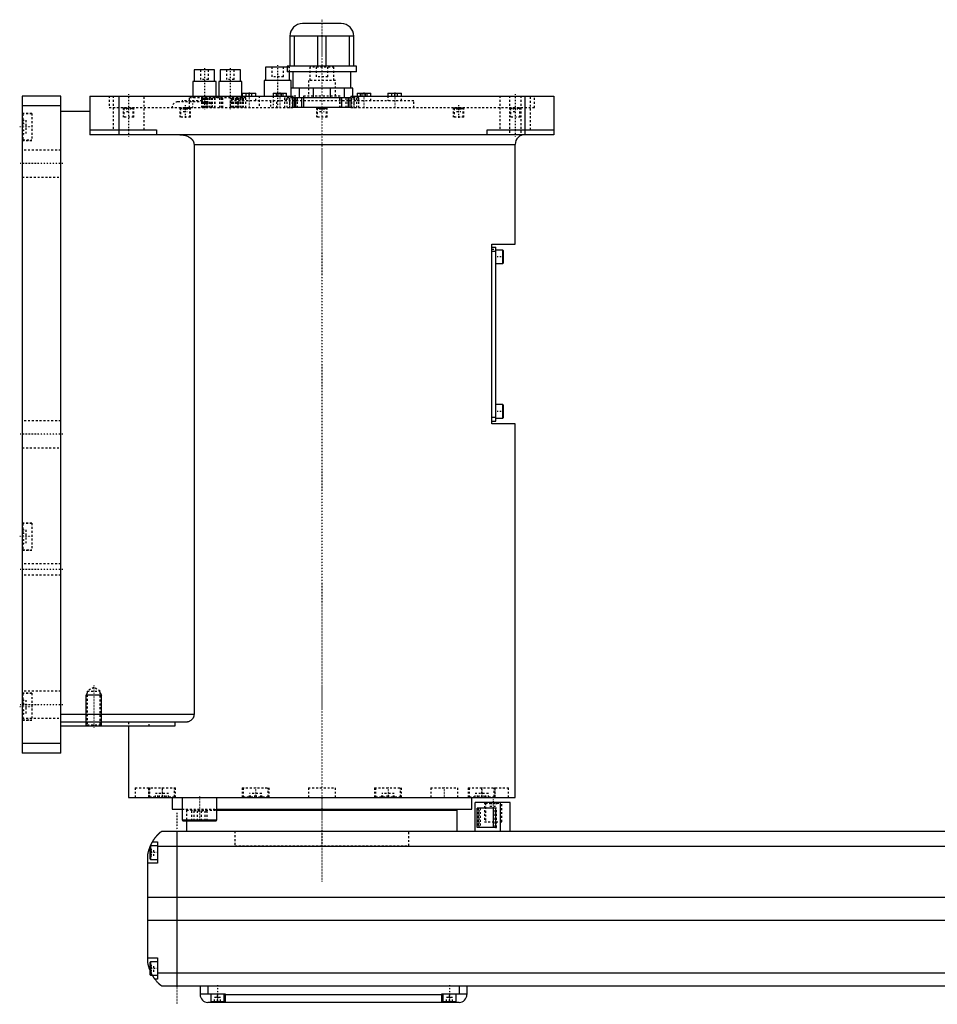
# Model space of a CAD drawing. Extents: x -156 to 906, y -92 to 634.
# Tile 1 of 4: x -156 to 318, y -82 to 428. Entities that reach past the tile are written whole.
import ezdxf

# ---------------------------------------------------------------- set-up
doc = ezdxf.new("R2010")
doc.units = 0
doc.linetypes.add('CENTER', pattern=[1.5, 0.45, -0.5, 0.05, -0.5])
doc.linetypes.add('DASHED', pattern=[2, 1, -1])
for name, color, linetype in [('AM_0', 7, 'CONTINUOUS'), ('AM_10', 7, 'CONTINUOUS'), ('AM_3', 7, 'DASHED'), ('AM_7', 7, 'CENTER')]:
    doc.layers.add(name, color=color, linetype=linetype)

msp = doc.modelspace()

# ---------------------------------------------------------------- linework, layer by layer
at = {"layer": 'AM_0', "color": 7, "linetype": 'CONTINUOUS'}
for p, q in [((10, 425.5), (-10, 425.5)), ((16.5, 419), (-16.5, 419)), ((-16.5, 419), (-16.5, 403.5)), ((-14.2, 403.5), (-14.2, 419)), ((-2.3, 419), (-2.3, 403.5)), ((2.3, 403.5), (2.3, 419)), ((14.2, 419), (14.2, 403.5)), ((16.5, 403.5), (16.5, 419)), ((-29.17, 403), (-29.17, 396)), ((-17.99, 403), (-29.17, 403)), ((-18, 403.5), (-18, 400.5)), ((18, 403.5), (-18, 403.5)), ((18, 400.5), (18, 403.5)), ((-65.97, 401.5), (-65.97, 395.5)), ((-55.47, 401.5), (-65.97, 401.5)), ((-55.47, 395.5), (-55.47, 401.5)), ((-52.63, 401.5), (-52.63, 395.5)), ((-42.13, 401.5), (-52.63, 401.5)), ((-42.13, 395.5), (-42.13, 401.5)), ((18, 400.5), (-18, 400.5)), ((-16.67, 396), (-16.67, 400.5)), ((-15, 400.5), (-15, 392)), ((15, 392), (15, 400.5)), ((-66.72, 395.5), (-66.72, 388)), ((-54.72, 395.5), (-66.72, 395.5)), ((-54.72, 388), (-54.72, 395.5)), ((-53.38, 395.5), (-53.38, 388)), ((-41.38, 395.5), (-53.38, 395.5)), ((-41.38, 388), (-41.38, 395.5)), ((-29.92, 396), (-29.92, 388)), ((-15.92, 396), (-29.92, 396)), ((-15.92, 392), (-15.92, 396)), ((-155, 388), (-155, 48)), ((-135, 388), (-155, 388)), ((-135, 48), (-135, 388)), ((-120, 388), (-15, 388)), ((-120, 388), (-120, 368)), ((-105, 388), (-105, 368)), ((-41.17, 389.5), (-41.17, 388)), ((-41.17, 389.5), (-34.17, 389.5)), ((-34.17, 388), (-34.17, 389.5)), ((-25.25, 389.5), (-25.25, 388)), ((-25.25, 389.5), (-18.25, 389.5)), ((-18.25, 388), (-18.25, 389.5)), ((16, 392), (-16, 392)), ((-16, 392), (-16, 388)), ((-15, 382), (-15, 388)), ((-11.49, 387), (-11.49, 392)), ((-4.51, 392), (-4.51, 387)), ((4.51, 387), (4.51, 392)), ((11.49, 392), (11.49, 387)), ((15, 388), (120, 388)), ((15, 388), (15, 382)), ((16, 388), (16, 392)), ((18.25, 389.5), (18.25, 388)), ((18.25, 389.5), (25.25, 389.5)), ((25.25, 388), (25.25, 389.5)), ((34.17, 389.5), (34.17, 388)), ((34.17, 389.5), (41.17, 389.5)), ((41.17, 388), (41.17, 389.5)), ((105, 388), (105, 368)), ((120, 388), (120, 368)), ((-135, 383), (-155, 383)), ((-13.71, 387), (-15, 387)), ((-13.7, 385.5), (-14.16, 385.5)), ((-14.15, 382), (-14.15, 387)), ((-13.7, 387), (-13.7, 382)), ((13.7, 387), (-13.7, 387)), ((-10.3, 382), (-10.3, 387)), ((10.3, 382), (10.3, 387)), ((13.7, 382), (13.7, 387)), ((14.16, 385.5), (13.7, 385.5)), ((15, 387), (13.71, 387)), ((14.15, 382), (14.15, 387)), ((-120, 380), (-135, 380)), ((15, 382), (-15, 382)), ((-120, 370.5), (-85.5, 370.5)), ((120, 368), (-120, 368)), ((-85.5, 370.5), (-85.5, 368)), ((85.5, 368), (85.5, 370.5)), ((85.5, 370.5), (120, 370.5)), ((-66.14, 363), (-66.14, 68)), ((-66.14, 363), (100, 363)), ((100, 311.3), (100, 363)), ((88, 311.3), (100, 311.3)), ((88, 218.3), (88, 311.3)), ((88, 309.8), (90, 309.8)), ((88, 307.8), (90, 307.8)), ((90, 219.8), (90, 309.8)), ((93.6, 308.3), (90, 308.3)), ((94, 307.9), (93.6, 308.3)), ((93.6, 301.3), (93.6, 308.3)), ((94, 301.7), (94, 307.9)), ((90, 301.3), (93.6, 301.3)), ((93.6, 301.3), (94, 301.7)), ((93.6, 228.3), (90, 228.3)), ((94, 227.9), (93.6, 228.3)), ((93.6, 221.3), (93.6, 228.3)), ((94, 221.7), (94, 227.9)), ((88, 221.8), (90, 221.8)), ((88, 219.8), (90, 219.8)), ((90, 221.3), (93.6, 221.3)), ((93.6, 221.3), (94, 221.7)), ((100, 218.3), (88, 218.3)), ((100, 25), (100, 218.3)), ((-66.14, 68), (-135, 68)), ((-70.42, 64), (-135, 64)), ((-75.99, 62), (-135, 62)), ((-100, 62), (-100, 25)), ((-75.99, 64), (-75.99, 62)), ((-135, 53), (-155, 53)), ((-135, 48), (-155, 48)), ((-100, 25), (100, 25)), ((-88.79, 25.01), (-88.79, 25)), ((-77.5, 25), (-77.5, 19)), ((-72.29, 25), (-72.29, 13.4)), ((-54.29, 13.4), (-54.29, 25)), ((-40.35, 25), (-40.35, 25)), ((40.35, 25), (40.35, 25)), ((77.5, 19), (77.5, 25)), ((79.35, 7.5), (79.35, 22.5)), ((97.35, 22.5), (79.35, 22.5)), ((88.79, 25), (88.79, 25.01)), ((92.35, 7.5), (92.35, 22.5)), ((97.35, 7.5), (97.35, 22.5)), ((-77.5, 19), (-72.29, 19)), ((-54.3, 18.5), (70, 18.5)), ((-54.29, 19), (77.5, 19)), ((55, 18.5), (55, 19)), ((70, 7.5), (70, 18.5)), ((89.75, 19.5), (80.32, 19.5)), ((80.32, 9.5), (80.32, 19.5)), ((88.64, 19.5), (88.64, 9.5)), ((89.75, 19.5), (89.75, 9.5)), ((-72.29, 13.4), (-71.89, 13)), ((-72.29, 13.4), (-54.29, 13.4)), ((-71.89, 13), (-54.69, 13)), ((-70, 13), (-70, 7.5)), ((-54.69, 13), (-54.29, 13.4)), ((517, 7.5), (-83, 7.5)), ((-75, 7.5), (-75, -72.5)), ((89.75, 9.5), (80.32, 9.5)), ((-88.6, 0), (-89, -0.4)), ((-85, 0), (-88.6, 0)), ((-88.6, 0), (-88.6, -7)), ((-87.65, 2), (-85, 2)), ((-85, 2), (-85, -9)), ((-90, -60.5), (-90, -4.5)), ((-89, -0.4), (-89, -6.6)), ((-85, -0.2), (519, -0.2)), ((-85, -9), (-90, -9)), ((-89, -6.6), (-88.6, -7)), ((-88.6, -7), (-85, -7)), ((-90, -26.54), (524, -26.54)), ((-90, -38.4), (524, -38.4)), ((-90, -58), (-85, -58)), ((-88.6, -60), (-89, -60.4)), ((-89, -60.4), (-89, -66.6)), ((-85, -60), (-88.6, -60)), ((-88.6, -60), (-88.6, -67)), ((-85, -58), (-85, -69)), ((-85, -65.78), (519, -65.78)), ((-89, -66.6), (-88.6, -67)), ((-88.6, -67), (-85, -67)), ((-85, -69), (-86.34, -69)), ((-83, -72.5), (517, -72.5)), ((-63, -72.5), (-63, -77)), ((-59, -72.5), (-59, -76.5)), ((71, -72.5), (71, -76.5)), ((75, -72.5), (75, -77)), ((-63, -76.5), (-50, -76.5)), ((71, -81), (-59, -81)), ((-57.5, -76.5), (-57.5, -80.5)), ((-57.5, -80.5), (-50.5, -80.5)), ((-54, -81), (-54, -80.5)), ((-50.5, -80.5), (-50.5, -76.5)), ((-50, -76.5), (-50, -81)), ((-50, -77), (62, -77)), ((62, -76.5), (75, -76.5)), ((62, -81), (62, -76.5)), ((62.5, -76.5), (62.5, -80.5)), ((62.5, -80.5), (69.5, -80.5)), ((66, -81), (66, -80.5)), ((69.5, -80.5), (69.5, -76.5))]:
    msp.add_line(p, q, dxfattribs=at)
for points in [[(-73.48, 368, 0), (-73.23, 368, 0), (-72.69, 367.97, 0), (-72.14, 367.91, 0), (-71.86, 367.87, 0), (-71.59, 367.82, 0), (-71.05, 367.7, 0), (-70.53, 367.56, 0), (-70.04, 367.4, 0), (-69.53, 367.19, 0), (-69.24, 367.05, 0), (-69.16, 367.01, 0), (-69.07, 366.97, 0), (-69.03, 366.95, 0), (-68.99, 366.93, 0), (-68.91, 366.88, 0), (-68.83, 366.84, 0), (-68.79, 366.81, 0), (-68.75, 366.79, 0), (-68.67, 366.74, 0), (-68.59, 366.7, 0), (-68.55, 366.67, 0), (-68.51, 366.65, 0), (-68.44, 366.6, 0), (-68.36, 366.55, 0), (-68.29, 366.5, 0), (-68.21, 366.45, 0), (-68.14, 366.4, 0), (-68.11, 366.37, 0), (-68.07, 366.35, 0), (-68, 366.29, 0), (-67.93, 366.24, 0), (-67.87, 366.19, 0), (-67.8, 366.13, 0), (-67.73, 366.08, 0), (-67.7, 366.05, 0), (-67.66, 366.02, 0), (-67.6, 365.96, 0), (-67.53, 365.89, 0), (-67.46, 365.83, 0), (-67.4, 365.77, 0), (-67.33, 365.7, 0), (-67.3, 365.67, 0), (-67.27, 365.63, 0), (-67.21, 365.56, 0), (-67.15, 365.49, 0), (-67.09, 365.42, 0), (-67.03, 365.35, 0), (-66.97, 365.28, 0), (-66.94, 365.24, 0), (-66.92, 365.21, 0), (-66.86, 365.13, 0), (-66.81, 365.06, 0), (-66.76, 364.98, 0), (-66.71, 364.91, 0), (-66.67, 364.83, 0), (-66.65, 364.79, 0), (-66.62, 364.76, 0), (-66.58, 364.68, 0), (-66.54, 364.6, 0), (-66.52, 364.57, 0), (-66.5, 364.53, 0), (-66.47, 364.45, 0), (-66.43, 364.37, 0), (-66.41, 364.32, 0), (-66.4, 364.28, 0), (-66.36, 364.2, 0), (-66.33, 364.11, 0), (-66.3, 364.02, 0), (-66.28, 363.94, 0), (-66.25, 363.85, 0), (-66.24, 363.8, 0), (-66.23, 363.76, 0), (-66.21, 363.67, 0), (-66.19, 363.58, 0), (-66.18, 363.49, 0), (-66.17, 363.4, 0), (-66.16, 363.31, 0), (-66.15, 363.26, 0), (-66.15, 363.22, 0), (-66.15, 363.13, 0), (-66.14, 363.04, 0), (-66.14, 363, 0)], [(-66.14, 68, 0), (-66.14, 67.97, 0), (-66.15, 67.9, 0), (-66.15, 67.83, 0), (-66.15, 67.79, 0), (-66.15, 67.76, 0), (-66.16, 67.69, 0), (-66.16, 67.62, 0), (-66.17, 67.55, 0), (-66.18, 67.48, 0), (-66.19, 67.41, 0), (-66.2, 67.38, 0), (-66.21, 67.34, 0), (-66.22, 67.27, 0), (-66.23, 67.21, 0), (-66.25, 67.14, 0), (-66.27, 67.07, 0), (-66.29, 67, 0), (-66.3, 66.97, 0), (-66.31, 66.94, 0), (-66.33, 66.87, 0), (-66.35, 66.81, 0), (-66.36, 66.77, 0), (-66.37, 66.74, 0), (-66.4, 66.68, 0), (-66.42, 66.61, 0), (-66.44, 66.58, 0), (-66.45, 66.55, 0), (-66.48, 66.49, 0), (-66.51, 66.43, 0), (-66.54, 66.37, 0), (-66.57, 66.31, 0), (-66.6, 66.25, 0), (-66.62, 66.22, 0), (-66.63, 66.19, 0), (-66.67, 66.13, 0), (-66.7, 66.07, 0), (-66.74, 66.02, 0), (-66.77, 65.96, 0), (-66.81, 65.91, 0), (-66.83, 65.88, 0), (-66.84, 65.86, 0), (-66.88, 65.8, 0), (-66.92, 65.75, 0), (-66.96, 65.7, 0), (-67, 65.65, 0), (-67.04, 65.6, 0), (-67.06, 65.58, 0), (-67.08, 65.56, 0), (-67.12, 65.51, 0), (-67.16, 65.47, 0), (-67.2, 65.42, 0), (-67.24, 65.38, 0), (-67.28, 65.34, 0), (-67.3, 65.32, 0), (-67.32, 65.3, 0), (-67.36, 65.25, 0), (-67.4, 65.21, 0), (-67.45, 65.17, 0), (-67.49, 65.14, 0), (-67.53, 65.1, 0), (-67.55, 65.08, 0), (-67.58, 65.06, 0), (-67.62, 65.02, 0), (-67.67, 64.99, 0), (-67.69, 64.97, 0), (-67.83, 64.86, 0), (-68.12, 64.67, 0), (-68.41, 64.5, 0), (-68.72, 64.36, 0), (-69.03, 64.24, 0), (-69.34, 64.14, 0), (-69.5, 64.1, 0), (-69.66, 64.07, 0), (-69.97, 64.02, 0), (-70.27, 64, 0), (-70.42, 64, 0)], [(-87.65, 2, 0), (-87.62, 2.05, 0), (-87.57, 2.14, 0), (-87.52, 2.23, 0), (-87.49, 2.27, 0), (-87.46, 2.32, 0), (-87.41, 2.41, 0), (-87.35, 2.5, 0), (-87.3, 2.59, 0), (-87.24, 2.68, 0), (-87.19, 2.76, 0), (-87.16, 2.81, 0), (-87.13, 2.85, 0), (-87.07, 2.94, 0), (-87.02, 3.03, 0), (-86.96, 3.11, 0), (-86.9, 3.2, 0), (-86.85, 3.28, 0), (-86.82, 3.33, 0), (-86.79, 3.37, 0), (-86.73, 3.45, 0), (-86.67, 3.53, 0), (-86.64, 3.58, 0), (-86.62, 3.62, 0), (-86.56, 3.7, 0), (-86.5, 3.78, 0), (-86.47, 3.82, 0), (-86.44, 3.86, 0), (-86.38, 3.94, 0), (-86.33, 4.01, 0), (-86.27, 4.09, 0), (-86.21, 4.17, 0), (-86.15, 4.24, 0), (-86.12, 4.28, 0), (-86.1, 4.32, 0), (-86.04, 4.39, 0), (-85.98, 4.46, 0), (-85.92, 4.54, 0), (-85.87, 4.61, 0), (-85.81, 4.68, 0), (-85.78, 4.71, 0), (-85.75, 4.75, 0), (-85.69, 4.82, 0), (-85.64, 4.89, 0), (-85.58, 4.95, 0), (-85.52, 5.02, 0), (-85.47, 5.08, 0), (-85.44, 5.12, 0), (-85.41, 5.15, 0), (-85.36, 5.21, 0), (-85.3, 5.28, 0), (-85.25, 5.34, 0), (-85.19, 5.4, 0), (-85.14, 5.46, 0), (-85.11, 5.49, 0), (-85.08, 5.52, 0), (-85.03, 5.58, 0), (-84.97, 5.64, 0), (-84.92, 5.7, 0), (-84.87, 5.75, 0), (-84.81, 5.81, 0), (-84.79, 5.84, 0), (-84.76, 5.87, 0), (-84.71, 5.92, 0), (-84.66, 5.98, 0), (-84.63, 6, 0), (-84.6, 6.03, 0), (-84.55, 6.08, 0), (-84.5, 6.13, 0), (-84.48, 6.16, 0), (-84.45, 6.18, 0), (-84.4, 6.23, 0), (-84.35, 6.28, 0), (-84.3, 6.33, 0), (-84.25, 6.38, 0), (-84.2, 6.43, 0), (-84.18, 6.45, 0), (-84.16, 6.47, 0), (-84.11, 6.52, 0), (-84.06, 6.56, 0), (-84.02, 6.61, 0), (-83.97, 6.65, 0), (-83.93, 6.69, 0), (-83.9, 6.71, 0), (-83.88, 6.73, 0), (-83.84, 6.77, 0), (-83.8, 6.81, 0), (-83.75, 6.85, 0), (-83.71, 6.88, 0), (-83.67, 6.92, 0), (-83.66, 6.94, 0), (-83.64, 6.95, 0), (-83.6, 6.99, 0), (-83.56, 7.02, 0), (-83.53, 7.05, 0), (-83.49, 7.08, 0), (-83.46, 7.11, 0), (-83.44, 7.13, 0), (-83.43, 7.14, 0), (-83.39, 7.17, 0), (-83.36, 7.19, 0), (-83.34, 7.22, 0), (-83.31, 7.24, 0), (-83.28, 7.27, 0), (-83.27, 7.28, 0), (-83.25, 7.29, 0), (-83.23, 7.31, 0), (-83.21, 7.33, 0), (-83.2, 7.34, 0), (-83.18, 7.35, 0), (-83.16, 7.36, 0), (-83.14, 7.38, 0), (-83.13, 7.39, 0), (-83.13, 7.4, 0), (-83.11, 7.41, 0), (-83.09, 7.42, 0), (-83.08, 7.44, 0), (-83.06, 7.45, 0), (-83.05, 7.46, 0), (-83.05, 7.46, 0), (-83.04, 7.47, 0), (-83.03, 7.47, 0), (-83.02, 7.48, 0), (-83.02, 7.49, 0), (-83.01, 7.49, 0), (-83.01, 7.49, 0), (-83.01, 7.5, 0), (-83, 7.5, 0), (-83, 7.5, 0), (-83, 7.5, 0), (-83, 7.5, 0)], [(-88.69, -0.09, 0), (-88.65, 0.01, 0), (-88.56, 0.21, 0), (-88.47, 0.4, 0), (-88.43, 0.49, 0), (-88.39, 0.58, 0), (-88.31, 0.76, 0), (-88.22, 0.92, 0), (-88.14, 1.08, 0), (-88.07, 1.23, 0), (-88, 1.36, 0), (-87.96, 1.43, 0), (-87.93, 1.49, 0), (-87.87, 1.6, 0), (-87.82, 1.7, 0), (-87.77, 1.79, 0), (-87.73, 1.86, 0), (-87.7, 1.91, 0), (-87.68, 1.94, 0), (-87.67, 1.96, 0), (-87.66, 1.98, 0), (-87.65, 2, 0), (-87.65, 2, 0)], [(-90, -4.5, 0), (-89.98, -4.39, 0), (-89.94, -4.18, 0), (-89.9, -3.97, 0), (-89.88, -3.87, 0), (-89.86, -3.77, 0), (-89.81, -3.56, 0), (-89.77, -3.36, 0), (-89.72, -3.15, 0), (-89.66, -2.95, 0), (-89.61, -2.74, 0), (-89.58, -2.64, 0), (-89.55, -2.54, 0), (-89.49, -2.33, 0), (-89.43, -2.13, 0), (-89.37, -1.92, 0), (-89.31, -1.72, 0), (-89.24, -1.52, 0), (-89.21, -1.43, 0), (-89.17, -1.33, 0), (-89.1, -1.14, 0), (-89.03, -0.95, 0), (-89, -0.86, 0)], [(-89, -64.14, 0), (-89.04, -64.04, 0), (-89.11, -63.84, 0), (-89.18, -63.64, 0), (-89.22, -63.54, 0), (-89.25, -63.44, 0), (-89.32, -63.24, 0), (-89.38, -63.03, 0), (-89.45, -62.82, 0), (-89.51, -62.61, 0), (-89.57, -62.41, 0), (-89.6, -62.3, 0), (-89.63, -62.2, 0), (-89.68, -61.99, 0), (-89.73, -61.78, 0), (-89.78, -61.57, 0), (-89.83, -61.37, 0), (-89.87, -61.17, 0), (-89.89, -61.07, 0), (-89.91, -60.97, 0), (-89.95, -60.78, 0), (-89.98, -60.59, 0), (-90, -60.5, 0)], [(-86.34, -69, 0), (-86.34, -69, 0), (-86.35, -68.98, 0), (-86.37, -68.96, 0), (-86.38, -68.94, 0), (-86.4, -68.92, 0), (-86.44, -68.86, 0), (-86.49, -68.79, 0), (-86.55, -68.71, 0), (-86.62, -68.61, 0), (-86.7, -68.5, 0), (-86.74, -68.44, 0), (-86.78, -68.38, 0), (-86.87, -68.25, 0), (-86.96, -68.11, 0), (-87.06, -67.96, 0), (-87.16, -67.8, 0), (-87.27, -67.64, 0), (-87.32, -67.55, 0), (-87.37, -67.47, 0), (-87.48, -67.29, 0), (-87.59, -67.1, 0), (-87.65, -67, 0)], [(-83, -72.5, 0), (-83, -72.5, 0), (-83.01, -72.49, 0), (-83.02, -72.49, 0), (-83.02, -72.48, 0), (-83.03, -72.48, 0), (-83.03, -72.48, 0), (-83.04, -72.47, 0), (-83.04, -72.46, 0), (-83.05, -72.46, 0), (-83.06, -72.45, 0), (-83.07, -72.44, 0), (-83.07, -72.44, 0), (-83.08, -72.43, 0), (-83.09, -72.43, 0), (-83.1, -72.42, 0), (-83.11, -72.41, 0), (-83.11, -72.41, 0), (-83.13, -72.39, 0), (-83.14, -72.38, 0), (-83.15, -72.38, 0), (-83.16, -72.37, 0), (-83.17, -72.36, 0), (-83.19, -72.34, 0), (-83.21, -72.33, 0), (-83.22, -72.31, 0), (-83.24, -72.3, 0), (-83.25, -72.29, 0), (-83.26, -72.28, 0), (-83.28, -72.26, 0), (-83.3, -72.25, 0), (-83.32, -72.23, 0), (-83.35, -72.21, 0), (-83.37, -72.19, 0), (-83.38, -72.18, 0), (-83.39, -72.17, 0), (-83.42, -72.15, 0), (-83.44, -72.13, 0), (-83.47, -72.1, 0), (-83.49, -72.08, 0), (-83.52, -72.06, 0), (-83.54, -72.04, 0), (-83.55, -72.03, 0), (-83.58, -72.01, 0), (-83.61, -71.98, 0), (-83.64, -71.95, 0), (-83.67, -71.93, 0), (-83.7, -71.9, 0), (-83.71, -71.89, 0), (-83.73, -71.87, 0), (-83.76, -71.84, 0), (-83.79, -71.81, 0), (-83.83, -71.78, 0), (-83.86, -71.75, 0), (-83.89, -71.72, 0), (-83.91, -71.7, 0), (-83.93, -71.69, 0), (-83.96, -71.65, 0), (-84, -71.62, 0), (-84.02, -71.6, 0), (-84.04, -71.59, 0), (-84.07, -71.55, 0), (-84.11, -71.52, 0), (-84.13, -71.5, 0), (-84.15, -71.48, 0), (-84.19, -71.44, 0), (-84.22, -71.41, 0), (-84.26, -71.37, 0), (-84.3, -71.33, 0), (-84.34, -71.29, 0), (-84.36, -71.27, 0), (-84.38, -71.25, 0), (-84.42, -71.21, 0), (-84.46, -71.17, 0), (-84.6, -71.03, 0), (-84.86, -70.77, 0), (-85.11, -70.49, 0), (-85.38, -70.19, 0), (-85.51, -70.03, 0), (-85.65, -69.87, 0), (-85.92, -69.54, 0), (-86.2, -69.18, 0), (-86.34, -69, 0)]]:
    msp.add_polyline3d(points, dxfattribs=at)
for centre, radius, start, end in [((-10, 419), 6.5, 90, 180), ((10, 419), 6.5, 0, 90), ((105, 363), 5, 90, 180), ((-59, -77), 4, 180, 270), ((71, -77), 4, 270, 0)]:
    msp.add_arc(centre, radius, start, end, dxfattribs=at)
at = {"layer": 'AM_10', "color": 7, "linetype": 'CONTINUOUS'}
for p, q in [((-121.32, 79.17), (-122, 78)), ((-114, 78), (-122, 78)), ((-122, 62), (-122, 78)), ((-114.68, 79.17), (-114, 78)), ((-114, 62), (-114, 78))]:
    msp.add_line(p, q, dxfattribs=at)
at = {"layer": 'AM_3', "color": 6, "linetype": 'DASHED'}
for p, q in [((-25.92, 403), (-25.92, 398)), ((-19.92, 398), (-19.92, 403)), ((-16.67, 403), (-17.99, 403)), ((-16.67, 400.5), (-16.67, 403)), ((-6.25, 403), (-6.25, 396)), ((6.25, 403), (-6.25, 403)), ((-3, 403), (-3, 398)), ((3, 398), (3, 403)), ((6.25, 396), (6.25, 403)), ((-62.72, 401.5), (-62.72, 396.5)), ((-58.72, 396.5), (-58.72, 401.5)), ((-49.38, 401.5), (-49.38, 396.5)), ((-45.38, 396.5), (-45.38, 401.5)), ((-19.92, 398), (-25.92, 398)), ((3, 398), (-3, 398)), ((-58.72, 396.5), (-62.72, 396.5)), ((-45.38, 396.5), (-49.38, 396.5)), ((-7, 396), (-7, 388)), ((7, 396), (-7, 396)), ((7, 388), (7, 396)), ((-110, 388), (-110, 382)), ((-108, 388), (-108, 370.5)), ((-92, 370.5), (-92, 388)), ((-66.72, 388), (-66.72, 387)), ((-54.72, 387), (-54.72, 388)), ((-53.38, 388), (-53.38, 387)), ((-41.38, 387), (-41.38, 388)), ((-41.17, 388), (-41.17, 385.5)), ((-39.17, 388), (-39.17, 389.5)), ((-37.67, 388), (-37.67, 389.5)), ((-36.17, 388), (-36.17, 389.5)), ((-34.17, 385.5), (-34.17, 388)), ((-32.42, 388), (-32.42, 382)), ((-25.25, 388), (-25.25, 385.5)), ((-23.48, 388), (-23.48, 389.5)), ((-22.62, 388), (-22.62, 389.5)), ((-20.88, 388), (-20.88, 389.5)), ((-20.02, 388), (-20.02, 389.5)), ((-18.25, 385.5), (-18.25, 388)), ((-16, 388), (-16, 387)), ((-15.92, 388), (-15.92, 392)), ((-13.42, 388), (-15, 388)), ((-13.42, 382), (-13.42, 388)), ((-9.5, 388), (-9.5, 382)), ((9.5, 388), (-9.5, 388)), ((9.5, 382), (9.5, 388)), ((16, 387), (16, 388)), ((18.25, 388), (18.25, 385.5)), ((20.02, 388), (20.02, 389.5)), ((20.88, 388), (20.88, 389.5)), ((22.62, 388), (22.62, 389.5)), ((23.48, 388), (23.48, 389.5)), ((25.25, 385.5), (25.25, 388)), ((34.17, 388), (34.17, 385.5)), ((36.17, 388), (36.17, 389.5)), ((37.67, 388), (37.67, 389.5)), ((39.17, 388), (39.17, 389.5)), ((41.17, 385.5), (41.17, 388)), ((92, 388), (92, 370.5)), ((97, 388), (97, 368)), ((103, 388), (103, 368)), ((108, 370.5), (108, 388)), ((110, 382), (110, 388)), ((-59.5, 385), (-74.5, 385)), ((-62, 385.5), (-72, 385.5)), ((-68.72, 387), (-68.72, 382)), ((-39.38, 387), (-68.72, 387)), ((-62.07, 382), (-62.07, 387)), ((-61.57, 382), (-61.57, 387)), ((-61.39, 387), (-61.39, 382)), ((-60.76, 387), (-60.76, 382)), ((-60.6, 382), (-60.6, 387)), ((-59.86, 382), (-59.86, 387)), ((-59.58, 382), (-59.58, 387)), ((-58.86, 382), (-58.86, 387)), ((-57.96, 382), (-57.96, 387)), ((-57.15, 382), (-57.15, 387)), ((-56.65, 382), (-56.65, 387)), ((-55.41, 382), (-55.41, 387)), ((-55.38, 387), (-55.38, 382)), ((-52.72, 382), (-52.72, 387)), ((-51.86, 382), (-51.86, 387)), ((-51.22, 382), (-51.22, 387)), ((-47.5, 385.5), (-47.5, 382)), ((-14.16, 385.5), (-47.5, 385.5)), ((-46.56, 382), (-46.56, 387)), ((-46, 382), (-46, 387)), ((-45.5, 382), (-45.5, 387)), ((-44.69, 387), (-44.69, 382)), ((-43.79, 382), (-43.79, 387)), ((-43.77, 382), (-43.77, 387)), ((-43.68, 382), (-43.68, 387)), ((-42.97, 382), (-42.97, 387)), ((-42.79, 382), (-42.79, 387)), ((-41.89, 382), (-41.89, 387)), ((-41.08, 382), (-41.08, 387)), ((-40.58, 382), (-40.58, 387)), ((-39.38, 382), (-39.38, 387)), ((-26.65, 385.5), (-26.65, 382)), ((-23.35, 382), (-23.35, 385.5)), ((-19.15, 382), (-19.15, 387)), ((-15, 387), (-19.15, 387)), ((-18.05, 387), (-18.05, 382)), ((-17, 387), (-17, 385.5)), ((-16.65, 382), (-16.65, 387)), ((-15.25, 382), (-15.25, 387)), ((14.15, 387), (-14.15, 387)), ((13.7, 385.5), (-13.7, 385.5)), ((-13.62, 382), (-13.62, 387)), ((-12.62, 382), (-12.62, 387)), ((-9.3, 382), (-9.3, 387)), ((9.3, 382), (9.3, 387)), ((12.62, 382), (12.62, 387)), ((13.62, 382), (13.62, 387)), ((47.5, 385.5), (14.16, 385.5)), ((19.15, 387), (15, 387)), ((15.25, 387), (15.25, 382)), ((16.65, 382), (16.65, 387)), ((17, 385.5), (17, 387)), ((18.05, 382), (18.05, 387)), ((19.15, 382), (19.15, 387)), ((47.5, 382), (47.5, 385.5)), ((-150, 379), (-155, 379)), ((-154.6, 378.75), (-155, 378.35)), ((-150, 378.75), (-154.6, 378.75)), ((-154.6, 378.75), (-154.6, 365.25)), ((-150, 379), (-150, 365)), ((-110, 382), (-15, 382)), ((-102.75, 382), (-102.75, 377)), ((-101.95, 382), (-102.35, 381.6)), ((-102.35, 381.6), (-102.35, 377)), ((-97.65, 381.6), (-102.35, 381.6)), ((-101, 382), (-101, 380)), ((-101, 380), (-99, 380)), ((-100, 382), (-100, 380)), ((-99, 382), (-99, 380)), ((-97.65, 381.6), (-98.05, 382)), ((-97.65, 377), (-97.65, 381.6)), ((-97.25, 377), (-97.25, 382)), ((-73.46, 382), (-73.46, 377)), ((-72.66, 382), (-73.06, 381.6)), ((-73.06, 381.6), (-73.06, 377)), ((-68.36, 381.6), (-73.06, 381.6)), ((-71.83, 382), (-71.83, 380)), ((-71.83, 380), (-69.6, 380)), ((-71.53, 382), (-71.53, 380)), ((-71.01, 382), (-71.01, 380)), ((-70.41, 382), (-70.41, 380)), ((-69.89, 382), (-69.89, 380)), ((-69.6, 382), (-69.6, 380)), ((-68.36, 381.6), (-68.76, 382)), ((-68.36, 377), (-68.36, 381.6)), ((-67.96, 377), (-67.96, 382)), ((-2.75, 382), (-2.75, 377)), ((-1.95, 382), (-2.35, 381.6)), ((-2.35, 381.6), (-2.35, 377)), ((2.35, 381.6), (-2.35, 381.6)), ((-1.15, 382), (-1.15, 380)), ((-1.15, 380), (1.15, 380)), ((-0.58, 382), (-0.58, 380)), ((0.58, 382), (0.58, 380)), ((1.15, 382), (1.15, 380)), ((2.35, 381.6), (1.95, 382)), ((2.35, 377), (2.35, 381.6)), ((2.75, 377), (2.75, 382)), ((15, 382), (110, 382)), ((67.96, 382), (67.96, 377)), ((68.76, 382), (68.36, 381.6)), ((68.36, 381.6), (68.36, 377)), ((73.06, 381.6), (68.36, 381.6)), ((69.6, 382), (69.6, 380)), ((69.6, 380), (71.83, 380)), ((69.89, 382), (69.89, 380)), ((70.41, 382), (70.41, 380)), ((71.01, 382), (71.01, 380)), ((71.53, 382), (71.53, 380)), ((71.83, 382), (71.83, 380)), ((73.06, 381.6), (72.66, 382)), ((73.06, 377), (73.06, 381.6)), ((73.46, 377), (73.46, 382)), ((97.25, 382), (97.25, 377)), ((98.05, 382), (97.65, 381.6)), ((97.65, 381.6), (97.65, 377)), ((102.35, 381.6), (97.65, 381.6)), ((99, 382), (99, 380)), ((99, 380), (101, 380)), ((100, 382), (100, 380)), ((101, 382), (101, 380)), ((102.35, 381.6), (101.95, 382)), ((102.35, 377), (102.35, 381.6)), ((102.75, 377), (102.75, 382)), ((-155, 375.46), (-153, 375.46)), ((-155, 373.73), (-153, 373.73)), ((-153, 368.54), (-153, 375.46)), ((-97.25, 377), (-102.75, 377)), ((-67.96, 377), (-73.46, 377)), ((2.75, 377), (-2.75, 377)), ((73.46, 377), (67.96, 377)), ((102.75, 377), (97.25, 377)), ((-155, 370.27), (-153, 370.27)), ((-155, 368.54), (-153, 368.54)), ((-155, 365.65), (-154.6, 365.25)), ((-155, 365), (-150, 365)), ((-154.6, 365.25), (-150, 365.25)), ((-135, 360), (-155, 360)), ((-155, 346), (-135, 346)), ((88, 308.8), (90, 308.8)), ((-135, 220), (-155, 220)), ((-155, 206), (-135, 206)), ((-150, 167), (-155, 167)), ((-154.6, 166.75), (-155, 166.35)), ((-155, 163.46), (-153, 163.46)), ((-150, 166.75), (-154.6, 166.75)), ((-154.6, 166.75), (-154.6, 153.25)), ((-153, 156.54), (-153, 163.46)), ((-150, 167), (-150, 153)), ((-155, 161.73), (-153, 161.73)), ((-155, 158.27), (-153, 158.27)), ((-155, 156.54), (-153, 156.54)), ((-155, 153.65), (-154.6, 153.25)), ((-155, 153), (-150, 153)), ((-154.6, 153.25), (-150, 153.25)), ((-135, 146), (-155, 146)), ((-135, 140), (-155, 140)), ((-118, 82), (-121.32, 80.08)), ((-114.68, 80.08), (-118, 82)), ((-135, 80), (-155, 80)), ((-150, 79), (-155, 79)), ((-154.6, 78.75), (-155, 78.35)), ((-150, 78.75), (-154.6, 78.75)), ((-154.6, 78.75), (-154.6, 65.25)), ((-150, 79), (-150, 65)), ((-121.32, 80.08), (-121.32, 62.68)), ((-121.32, 80.08), (-114.68, 80.08)), ((-114.68, 62.68), (-114.68, 80.08)), ((-155, 75.46), (-153, 75.46)), ((-155, 73.73), (-153, 73.73)), ((-153, 68.54), (-153, 75.46)), ((-155, 70.27), (-153, 70.27)), ((-155, 68.54), (-153, 68.54)), ((-155, 66), (-135, 66)), ((-155, 65.65), (-154.6, 65.25)), ((-155, 65), (-150, 65)), ((-154.6, 65.25), (-150, 65.25)), ((-121.32, 62.68), (-122, 62)), ((-121.32, 62.68), (-114.68, 62.68)), ((-114, 62), (-114.68, 62.68)), ((-100, 64), (-100, 62)), ((-89.3, 62), (-89.3, 64)), ((-96.5, 30), (-96.5, 25)), ((-96.5, 30), (-75.69, 30)), ((-89.69, 30), (-89.69, 25)), ((-89.19, 30), (-89.19, 25.4)), ((-86.12, 25), (-86.12, 27)), ((-79.25, 27), (-86.12, 27)), ((-84.8, 25), (-84.8, 27)), ((-84.01, 25), (-84.01, 27)), ((-82.5, 25), (-82.5, 30)), ((-81.36, 25), (-81.36, 27)), ((-80.58, 25), (-80.58, 27)), ((-79.25, 25), (-79.25, 27)), ((-76.19, 25.4), (-76.19, 30)), ((-75.69, 25), (-75.69, 30)), ((-41.25, 30), (-41.25, 25)), ((-41.25, 30), (-27.25, 30)), ((-40.75, 30), (-40.75, 25.4)), ((-37.45, 25), (-37.45, 27)), ((-31.05, 27), (-37.45, 27)), ((-37, 25), (-37, 27)), ((-34.7, 25), (-34.7, 27)), ((-33.8, 25), (-33.8, 27)), ((-31.5, 25), (-31.5, 27)), ((-31.05, 25), (-31.05, 27)), ((-27.75, 25.4), (-27.75, 30)), ((-27.25, 25), (-27.25, 30)), ((-7, 30), (-7, 25)), ((-7, 30), (7, 30)), ((7, 25), (7, 30)), ((27.25, 30), (27.25, 25)), ((27.25, 30), (41.25, 30)), ((27.75, 30), (27.75, 25.4)), ((31.05, 25), (31.05, 27)), ((37.45, 27), (31.05, 27)), ((31.5, 25), (31.5, 27)), ((33.8, 25), (33.8, 27)), ((34.7, 25), (34.7, 27)), ((37, 25), (37, 27)), ((37.45, 25), (37.45, 27)), ((40.75, 25.4), (40.75, 30)), ((41.25, 25), (41.25, 30)), ((56.29, 30), (56.29, 25)), ((56.29, 30), (70.29, 30)), ((70.29, 25), (70.29, 30)), ((75.69, 30), (75.69, 25)), ((75.69, 30), (96.5, 30)), ((76.19, 30), (76.19, 25.4)), ((79.25, 25), (79.25, 27)), ((86.12, 27), (79.25, 27)), ((80.58, 25), (80.58, 27)), ((81.36, 25), (81.36, 27)), ((82.5, 30), (82.5, 25)), ((84.01, 25), (84.01, 27)), ((84.8, 25), (84.8, 27)), ((86.12, 25), (86.12, 27)), ((89.19, 25.4), (89.19, 30)), ((89.69, 25), (89.69, 30)), ((96.5, 25), (96.5, 30)), ((-89.19, 25.4), (-88.79, 25.01)), ((-89.19, 25.4), (-76.19, 25.4)), ((-76.59, 25), (-76.19, 25.4)), ((-40.75, 25.4), (-40.35, 25)), ((-40.75, 25.4), (-27.75, 25.4)), ((-28.15, 25), (-27.75, 25.4)), ((27.75, 25.4), (28.15, 25)), ((27.75, 25.4), (40.75, 25.4)), ((40.35, 25), (40.75, 25.4)), ((76.19, 25.4), (76.59, 25)), ((76.19, 25.4), (89.19, 25.4)), ((84.1, 22.5), (84.1, 12.5)), ((85, 22.5), (84.6, 22.1)), ((84.6, 22.1), (84.6, 12.5)), ((84.6, 22.1), (92.6, 22.1)), ((86.87, 22.5), (86.87, 20.5)), ((86.87, 20.5), (90.33, 20.5)), ((87.73, 22.5), (87.73, 20.5)), ((88.79, 25.01), (89.19, 25.4)), ((89.47, 22.5), (89.47, 20.5)), ((90.33, 22.5), (90.33, 20.5)), ((92.6, 22.1), (92.2, 22.5)), ((92.6, 12.5), (92.6, 22.1)), ((93.1, 12.5), (93.1, 22.5)), ((-72.29, 19), (-54.29, 19)), ((-70, 18.5), (-70, 13)), ((-70, 18.5), (-54.3, 18.5)), ((-67.19, 13), (-67.19, 18)), ((-59.38, 18), (-67.19, 18)), ((-66.14, 13), (-66.14, 18)), ((-64.33, 13), (-64.33, 18)), ((-62.24, 13), (-62.24, 18)), ((-60.43, 13), (-60.43, 18)), ((-59.38, 13), (-59.38, 18)), ((-55, 19), (-55, 18.5)), ((80.84, 19.5), (80.84, 9.5)), ((81.43, 9.5), (81.43, 19.5)), ((81.95, 19.5), (81.95, 9.5)), ((90.27, 19.5), (88.64, 19.5)), ((89.16, 9.5), (89.16, 19.5)), ((90.27, 9.5), (90.27, 19.5)), ((84.1, 12.5), (93.1, 12.5)), ((-45, 7.5), (-45, 0)), ((-45, 7.5), (-45, 0)), ((45, 0), (45, 7.5)), ((45, 0), (45, 7.5)), ((89.75, 9.5), (90.27, 9.5)), ((-45, 0), (45, 0)), ((-89, -1.77), (-87, -1.77)), ((-89, -2.63), (-87, -2.63)), ((-89, -4.37), (-87, -4.37)), ((-87, -5.23), (-87, -1.77)), ((-89, -5.23), (-87, -5.23)), ((-89, -61.77), (-87, -61.77)), ((-89, -62.63), (-87, -62.63)), ((-89, -64.37), (-87, -64.37)), ((-89, -65.23), (-87, -65.23)), ((-87, -65.23), (-87, -61.77)), ((-55.5, -80.5), (-55.5, -78.5)), ((-52.5, -78.5), (-55.5, -78.5)), ((-54, -80.5), (-54, -76.5)), ((-52.5, -80.5), (-52.5, -78.5)), ((64.5, -80.5), (64.5, -78.5)), ((67.5, -78.5), (64.5, -78.5)), ((66, -80.5), (66, -76.5)), ((67.5, -80.5), (67.5, -78.5))]:
    msp.add_line(p, q, dxfattribs=at)
for points in [[(-89, -0.86, 0), (-88.95, -0.72, 0), (-88.84, -0.46, 0), (-88.74, -0.21, 0), (-88.69, -0.09, 0)], [(-87.65, -67, 0), (-87.69, -66.93, 0), (-87.76, -66.8, 0), (-87.84, -66.66, 0), (-87.88, -66.59, 0), (-87.92, -66.51, 0), (-88, -66.37, 0), (-88.08, -66.22, 0), (-88.15, -66.06, 0), (-88.23, -65.91, 0), (-88.31, -65.75, 0), (-88.35, -65.67, 0), (-88.39, -65.59, 0), (-88.46, -65.42, 0), (-88.54, -65.26, 0), (-88.61, -65.09, 0), (-88.69, -64.92, 0), (-88.76, -64.75, 0), (-88.8, -64.66, 0), (-88.83, -64.57, 0), (-88.9, -64.4, 0), (-88.97, -64.23, 0), (-89, -64.14, 0)]]:
    msp.add_polyline3d(points, dxfattribs=at)
for centre, radius, start, end in [((-74.5, 382), 3, 90, 180), ((-72, 385), 0.5, 90, 180), ((-62, 385), 0.5, 0, 90), ((-59.5, 382), 3, 0, 90)]:
    msp.add_arc(centre, radius, start, end, dxfattribs=at)
at = {"layer": 'AM_7', "color": 4, "linetype": 'CENTER'}
for p, q in [((0, 427.5), (0, -18.4)), ((-22.92, 404.05), (-22.92, 380.95)), ((-60.72, 402.48), (-60.72, 381.02)), ((-47.38, 402.48), (-47.38, 381.02)), ((-100, 389), (-100, 367)), ((-59.36, 381.75), (-59.36, 387.25)), ((-43.29, 381.75), (-43.29, 387.25)), ((-37.67, 389.88), (-37.67, 381.62)), ((-21.75, 389.88), (-21.75, 381.62)), ((-16.65, 381.75), (-16.65, 387.25)), ((16.65, 381.75), (16.65, 387.25)), ((21.75, 389.88), (21.75, 381.62)), ((37.67, 389.88), (37.67, 381.62)), ((100, 389), (100, 367)), ((-70.71, 383.3), (-70.71, 376.7)), ((-67, 385.68), (-67, 381.82)), ((-25, 381.82), (-25, 385.68)), ((70.71, 383.3), (70.71, 376.7)), ((-149.7, 372), (-156.3, 372)), ((-134, 353), (-156, 353)), ((94.2, 304.8), (89.8, 304.8)), ((94.2, 224.8), (89.8, 224.8)), ((-134, 213), (-156, 213)), ((-149.7, 160), (-156.3, 160)), ((-134, 143), (-156, 143)), ((-118, 83), (-118, 61)), ((-149.7, 72), (-156.3, 72)), ((-134, 73), (-156, 73)), ((-89.5, 30.25), (-89.5, 24.75)), ((-82.69, 30.25), (-82.69, 24.75)), ((-63.29, 25.6), (-63.29, 12.4)), ((-34.25, 30.25), (-34.25, 24.75)), ((34.25, 30.25), (34.25, 24.75)), ((63.29, 30.25), (63.29, 24.75)), ((82.69, 30.25), (82.69, 24.75)), ((89.5, 30.25), (89.5, 24.75)), ((88.6, 24.05), (88.6, 11.95)), ((-75, 17), (-75, -82)), ((0, 7.88), (0, -0.38)), ((-84.8, -3.5), (-89.2, -3.5)), ((-84.8, -63.5), (-89.2, -63.5)), ((-54, -72.1), (-54, -80.9)), ((66, -72.1), (66, -80.9))]:
    msp.add_line(p, q, dxfattribs=at)

doc.saveas('drawing.dxf')
